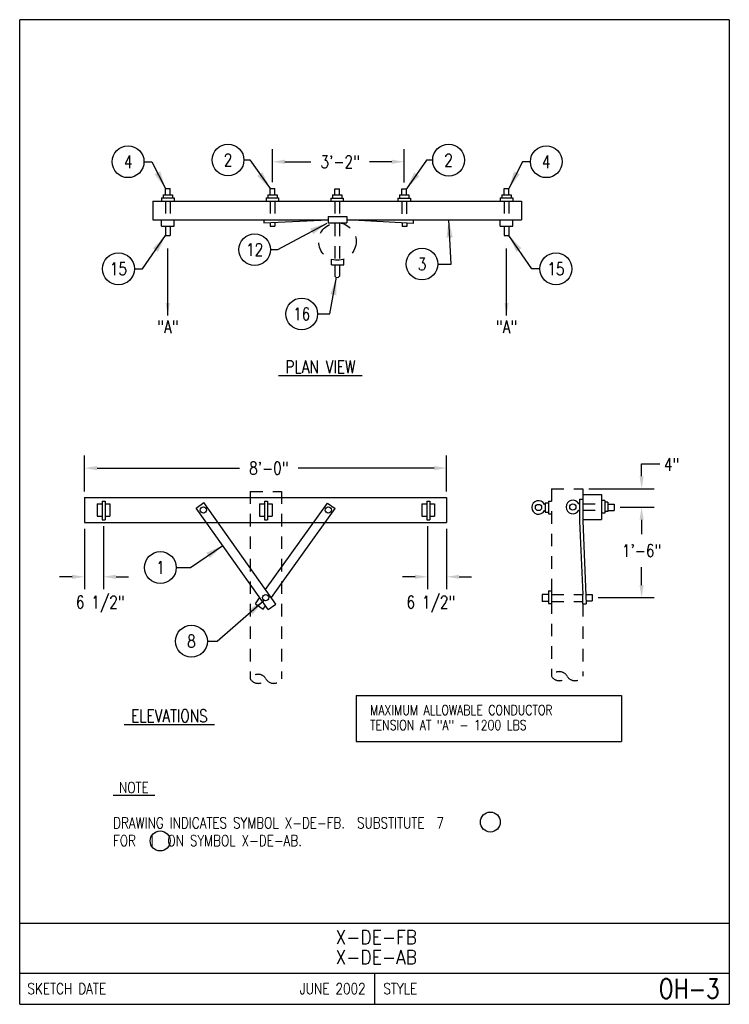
# Model space of a CAD drawing. Extents: x 0 to 7.1, y 0 to 9.85.
import ezdxf
from ezdxf.enums import TextEntityAlignment as Align

# ---------------------------------------------------------------- set-up
doc = ezdxf.new("R2010")
doc.units = 0
doc.header["$MEASUREMENT"] = 0
doc.linetypes.add('HIDDEN2', pattern=[0.1875, 0.125, -0.0625])
doc.layers.add('E-DETL', color=2, linetype='CONTINUOUS')
doc.layers.add('E-DETL-TEXT', color=3, linetype='CONTINUOUS')
doc.styles.add('ROMANS', font='ROMANS.SHX', dxfattribs={"width": 0.8})
doc.dimstyles.get("Standard").update_dxf_attribs({"dimtxt": 0.125, "dimasz": 0.18, "dimexe": 0.18, "dimexo": 0.0625, "dimgap": 0.09, "dimtad": 0, "dimtih": 1, "dimtoh": 1, "dimdec": 4, "dimzin": 0, "dimdsep": 46, "dimlunit": 4, "dimtxsty": 'ROMANS', "dimcen": 0.09, "dimclrd": 256, "dimclre": 256, "dimclrt": 256, "dimadec": 0, "dimazin": 0, "dimtfac": 1, "dimtdec": 4, "dimtofl": 0, "dimtmove": 0, "dimatfit": 3, "dimfxl": 0, "dimtolj": 1, "dimtzin": 0, "dimlwd": -1, "dimlwe": -1, "dimarcsym": 0})

msp = doc.modelspace()

# ---------------------------------------------------------------- linework, layer by layer
at = {"layer": 'E-DETL'}
for p, q in [((7.1036, 9.8484), (7.1036, 0)), ((7.1036, 9.8484), (0, 9.8484)), ((0, 0), (0, 9.8484)), ((3.3688, 3.09), (6.0258, 3.09)), ((3.3688, 3.09), (3.3688, 2.6275)), ((6.0258, 3.09), (6.0258, 2.6275)), ((3.3688, 2.6275), (6.0258, 2.6275)), ((0, 0.8125), (7.1036, 0.8125)), ((0, 0.3125), (7.1036, 0.3125)), ((3.5518, 0.3125), (3.5518, 0)), ((0, 0), (7.1036, 0))]:
    msp.add_line(p, q, dxfattribs=at)
at = {"layer": 'E-DETL', "color": 4}
for p, q in [((1.436, 8.0968), (1.436, 8.0656)), ((1.436, 8.0968), (1.5297, 8.0968)), ((1.4594, 8.1593), (1.5063, 8.1593)), ((1.4594, 8.0968), (1.4594, 8.1593)), ((1.5063, 8.0968), (1.5063, 8.1593)), ((1.5297, 8.0968), (1.5297, 8.0656)), ((2.4828, 8.0968), (2.4828, 8.0656)), ((2.4828, 8.0968), (2.5766, 8.0968)), ((2.5063, 8.1593), (2.5531, 8.1593)), ((2.5063, 8.0968), (2.5063, 8.1593)), ((2.5531, 8.0968), (2.5531, 8.1593)), ((2.5766, 8.0968), (2.5766, 8.0656)), ((3.1304, 8.0951), (3.1304, 8.0638)), ((3.1304, 8.0951), (3.2242, 8.0951)), ((3.1539, 8.1576), (3.2007, 8.1576)), ((3.1539, 8.0951), (3.1539, 8.1576)), ((3.2007, 8.0951), (3.2007, 8.1576)), ((3.2242, 8.0951), (3.2242, 8.0638)), ((3.8023, 8.0951), (3.8023, 8.0638)), ((3.8023, 8.0951), (3.8961, 8.0951)), ((3.8257, 8.1576), (3.8726, 8.1576)), ((3.8257, 8.0951), (3.8257, 8.1576)), ((3.8726, 8.0951), (3.8726, 8.1576)), ((3.8961, 8.0951), (3.8961, 8.0638)), ((4.8266, 8.0968), (4.8266, 8.0656)), ((4.8266, 8.0968), (4.9203, 8.0968)), ((4.85, 8.1593), (4.8969, 8.1593)), ((4.85, 8.0968), (4.85, 8.1593)), ((4.8969, 8.0968), (4.8969, 8.1593)), ((4.9203, 8.0968), (4.9203, 8.0656)), ((1.3344, 8.0343), (1.3344, 7.8468)), ((1.3344, 8.0343), (5.0219, 8.0343)), ((1.4203, 8.0656), (1.4203, 8.0343)), ((1.4203, 8.0656), (1.5453, 8.0656)), ((1.5453, 8.0656), (1.5453, 8.0343)), ((2.4672, 8.0656), (2.4672, 8.0343)), ((2.4672, 8.0656), (2.5922, 8.0656)), ((2.5922, 8.0656), (2.5922, 8.0343)), ((3.1148, 8.0638), (3.1148, 8.0343)), ((3.1148, 8.0638), (3.2398, 8.0638)), ((3.2398, 8.0638), (3.2398, 8.0343)), ((3.7867, 8.0638), (3.7867, 8.0326)), ((3.7867, 8.0638), (3.9117, 8.0638)), ((3.9117, 8.0638), (3.9117, 8.0326)), ((4.811, 8.0656), (4.811, 8.0343)), ((4.811, 8.0656), (4.936, 8.0656)), ((4.936, 8.0656), (4.936, 8.0343)), ((5.0219, 8.0343), (5.0219, 7.8468)), ((1.3344, 7.8468), (3.0864, 7.8468)), ((1.4203, 7.7843), (1.4203, 7.8468)), ((1.4203, 7.7843), (1.5453, 7.7843)), ((1.4594, 7.7843), (1.4594, 7.6906)), ((1.5063, 7.7843), (1.5063, 7.6906)), ((1.5453, 7.7843), (1.5453, 7.8468)), ((2.4438, 7.8156), (3.0864, 7.8468)), ((2.4438, 7.8468), (2.4438, 7.8156)), ((2.5063, 7.8186), (2.5063, 7.7843)), ((2.5063, 7.7843), (2.5531, 7.7843)), ((2.5531, 7.8209), (2.5531, 7.7843)), ((3.0864, 7.8784), (3.2739, 7.8784)), ((3.0864, 7.8784), (3.0864, 7.8159)), ((3.0864, 7.8159), (3.2739, 7.8159)), ((3.2739, 7.8784), (3.2739, 7.8159)), ((3.938, 7.8107), (3.2739, 7.8468)), ((3.2739, 7.8468), (5.0219, 7.8468)), ((3.8286, 7.816), (3.8286, 7.7795)), ((3.8755, 7.8138), (3.8755, 7.7795)), ((3.938, 7.8468), (3.938, 7.8107)), ((4.811, 7.7843), (4.811, 7.8468)), ((4.811, 7.7843), (4.936, 7.7843)), ((4.85, 7.7843), (4.85, 7.6906)), ((4.8969, 7.7843), (4.8969, 7.6906)), ((4.936, 7.7843), (4.936, 7.8468)), ((1.4594, 7.6906), (1.5063, 7.6906)), ((3.8755, 7.7795), (3.8286, 7.7795)), ((4.85, 7.6906), (4.8969, 7.6906)), ((3.1199, 7.3965), (3.1199, 7.4518)), ((3.1199, 7.3965), (3.2449, 7.3965)), ((3.1539, 7.3965), (3.1539, 7.2826)), ((3.2007, 7.3965), (3.2007, 7.2826)), ((3.2449, 7.3965), (3.2449, 7.4533)), ((0.6492, 5.0679), (0.6492, 4.8179)), ((0.6492, 5.0679), (4.2742, 5.0679)), ((0.8241, 5.0332), (0.8554, 5.0332)), ((0.8241, 5.0332), (0.8241, 4.8457)), ((0.8554, 5.0332), (0.8554, 4.8457)), ((2.4491, 5.0332), (2.4804, 5.0332)), ((2.4491, 5.0332), (2.4491, 4.8457)), ((2.4804, 5.0332), (2.4804, 4.8457)), ((4.0741, 5.0332), (4.1054, 5.0332)), ((4.0741, 5.0332), (4.0741, 4.8457)), ((4.1054, 5.0332), (4.1054, 4.8457)), ((4.2742, 5.0679), (4.2742, 4.8179)), ((5.2924, 5.0321), (5.2924, 4.9071)), ((5.2924, 5.0321), (5.3237, 5.0321)), ((5.6048, 5.0523), (5.6361, 5.0523)), ((5.6048, 5.0523), (5.6048, 4.8335)), ((5.6361, 5.0992), (5.8236, 5.0992)), ((5.6361, 5.0992), (5.6361, 4.8349)), ((5.8236, 5.0992), (5.8236, 4.8492)), ((5.8559, 5.0382), (5.8247, 5.0382)), ((5.8559, 5.0382), (5.8559, 4.9132)), ((0.7766, 5.0064), (0.8241, 5.0064)), ((0.7766, 5.0064), (0.7766, 4.8814)), ((0.8554, 5.0064), (0.9016, 5.0064)), ((0.9016, 5.0064), (0.9016, 4.8814)), ((1.7672, 4.964), (1.8437, 5.0184)), ((2.4888, 3.9488), (1.7672, 4.964)), ((2.5653, 4.0031), (1.8437, 5.0184)), ((2.4016, 5.0064), (2.4491, 5.0064)), ((2.4016, 5.0064), (2.4016, 4.8814)), ((2.4618, 4.1487), (3.081, 5.0131)), ((2.4804, 5.0064), (2.5266, 5.0064)), ((2.5193, 4.0678), (3.1573, 4.9585)), ((2.5266, 5.0064), (2.5266, 4.8814)), ((3.081, 5.0131), (3.1573, 4.9585)), ((4.0266, 5.0064), (4.0741, 5.0064)), ((4.0266, 5.0064), (4.0266, 4.8814)), ((4.1054, 5.0064), (4.1516, 5.0064)), ((4.1516, 5.0064), (4.1516, 4.8814)), ((5.2538, 5.0009), (5.2612, 5.0009)), ((5.2538, 4.9384), (5.2612, 4.9384)), ((5.2612, 5.0159), (5.2924, 5.0159)), ((5.2612, 5.0159), (5.2612, 4.9234)), ((5.5974, 5.0054), (5.6048, 5.0054)), ((5.5974, 4.9429), (5.6048, 4.9429)), ((5.8872, 5.0226), (5.8559, 5.0226)), ((5.8872, 4.9289), (5.8559, 4.9289)), ((5.8872, 5.0226), (5.8872, 4.9289)), ((5.8872, 5.0021), (5.9497, 5.0021)), ((5.8872, 4.9408), (5.9497, 4.9408)), ((5.9497, 5.0021), (5.9497, 4.9408)), ((0.7766, 4.8814), (0.8241, 4.8814)), ((0.8241, 4.8457), (0.8554, 4.8457)), ((0.8554, 4.8814), (0.9016, 4.8814)), ((2.4016, 4.8814), (2.4491, 4.8814)), ((2.4491, 4.8457), (2.4804, 4.8457)), ((2.4804, 4.8814), (2.5266, 4.8814)), ((4.0266, 4.8814), (4.0741, 4.8814)), ((4.0741, 4.8457), (4.1054, 4.8457)), ((4.1054, 4.8814), (4.1516, 4.8814)), ((5.2612, 4.9234), (5.2924, 4.9234)), ((5.2924, 4.9071), (5.3237, 4.9071)), ((5.6048, 4.8335), (5.6361, 4.0992)), ((5.6361, 4.8492), (5.8236, 4.8492)), ((5.6361, 4.8349), (5.6714, 4.0054)), ((5.8559, 4.9132), (5.8247, 4.9132)), ((0.6492, 4.8179), (4.2742, 4.8179)), ((2.3595, 4.0058), (2.3955, 4.056)), ((2.3955, 4.056), (2.4041, 4.068)), ((5.2299, 4.0992), (5.2299, 4.0286)), ((5.2924, 4.0992), (5.2299, 4.0992)), ((5.2924, 4.1353), (5.3237, 4.1353)), ((5.2924, 4.1353), (5.2924, 4.0103)), ((5.3237, 4.1353), (5.3237, 4.0103)), ((5.6361, 4.0054), (5.6361, 4.0992)), ((5.6674, 4.0992), (5.7298, 4.0992)), ((5.7298, 4.0992), (5.7298, 4.0367)), ((2.3595, 4.0058), (2.4357, 3.9512)), ((2.4357, 3.9512), (2.4615, 3.9872)), ((2.4888, 3.9488), (2.5653, 4.0031)), ((5.2929, 4.0286), (5.2304, 4.0286)), ((5.2924, 4.0103), (5.3237, 4.0103)), ((5.6361, 4.0054), (5.6714, 4.0054)), ((5.67, 4.0367), (5.7298, 4.0367))]:
    msp.add_line(p, q, dxfattribs=at)
at = {"layer": 'E-DETL', "color": 4, "linetype": 'HIDDEN2'}
for p, q in [((1.4594, 8.0343), (1.4594, 7.8468)), ((1.5063, 8.0343), (1.5063, 7.8468)), ((2.5063, 8.0343), (2.5063, 7.8468)), ((2.5531, 8.0343), (2.5531, 7.8468)), ((3.1539, 8.0343), (3.1539, 7.3965)), ((3.2007, 8.0343), (3.2007, 7.3965)), ((3.8257, 8.0326), (3.8257, 7.8468)), ((3.8726, 8.0326), (3.8726, 7.8468)), ((4.85, 8.0343), (4.85, 7.8468)), ((4.8969, 8.0343), (4.8969, 7.8468)), ((5.6361, 5.0054), (5.8236, 5.0054)), ((5.6361, 4.9429), (5.8236, 4.9429)), ((5.3237, 4.0992), (5.6361, 4.0992)), ((5.3237, 4.0286), (5.6361, 4.0286))]:
    msp.add_line(p, q, dxfattribs=at)
at = {"layer": 'E-DETL', "linetype": 'HIDDEN2'}
for p, q in [((2.3086, 5.1304), (2.3086, 3.2554)), ((2.3086, 5.1304), (2.621, 5.1304)), ((2.621, 5.1304), (2.621, 3.2554)), ((5.3237, 5.1571), (5.3237, 3.2821)), ((5.3237, 5.1571), (5.6361, 5.1571)), ((5.6361, 5.1571), (5.6361, 5.0992)), ((5.6361, 4.0054), (5.6361, 3.2821))]:
    msp.add_line(p, q, dxfattribs=at)
msp.add_circle((3.1803, 7.6293), 0.1875, dxfattribs=at)
at = {"layer": 'E-DETL', "color": 4}
for centre in [(1.8391, 4.9439), (3.0891, 4.9439), (5.1937, 4.9696), (5.5374, 4.9742), (2.4617, 4.0679)]:
    msp.add_circle(centre, 0.0312, dxfattribs=at)
for centre, radius, start, end in [((3.1773, 7.3008), 0.0297, 217.82866, 322.17075), ((5.1937, 4.9696), 0.0677, 27.4811, 332.51767), ((5.5374, 4.9742), 0.0677, 27.4811, 332.51767)]:
    msp.add_arc(centre, radius, start, end, dxfattribs=at)
at = {"layer": 'E-DETL', "linetype": 'HIDDEN2'}
for centre, start, end in [((2.3867, 3.2103), 30, 150), ((2.3867, 3.3005), 210, 330), ((2.5429, 3.3005), 210, 330), ((5.4018, 3.237), 30, 150), ((5.4018, 3.3272), 210, 330), ((5.558, 3.3272), 210, 330)]:
    msp.add_arc(centre, 0.0902, start, end, dxfattribs=at)
at = {"layer": 'E-DETL-TEXT'}
for p, q in [((2.5297, 8.2218), (2.5297, 8.5523)), ((3.8492, 8.2201), (3.8492, 8.5523)), ((1.2444, 8.4273), (1.323, 8.4273)), ((1.323, 8.4273), (1.4594, 8.1593)), ((2.2448, 8.445), (2.3051, 8.445)), ((2.3051, 8.445), (2.5063, 8.1593)), ((2.6547, 8.4273), (2.9156, 8.4273)), ((3.7242, 8.4273), (3.5004, 8.4273)), ((4.0738, 8.4432), (3.8726, 8.1576)), ((4.1341, 8.4432), (4.0738, 8.4432)), ((5.0333, 8.4273), (4.8969, 8.1593)), ((5.1119, 8.4273), (5.0333, 8.4273)), ((2.5829, 7.5483), (3.0787, 7.8145)), ((4.3182, 7.4044), (4.2948, 7.8468)), ((1.2301, 7.3563), (1.4594, 7.6906)), ((5.1262, 7.3563), (4.8969, 7.6906)), ((2.511, 7.5483), (2.5829, 7.5483)), ((4.1864, 7.4044), (4.3182, 7.4044)), ((1.1479, 7.3563), (1.2301, 7.3563)), ((5.2084, 7.3563), (5.1262, 7.3563)), ((3.1063, 6.9054), (3.1711, 7.2718)), ((1.4832, 7.0901), (1.4832, 7.0901)), ((2.9822, 6.9054), (3.1063, 6.9054)), ((0.6492, 5.1304), (0.6492, 5.488)), ((4.2742, 5.1304), (4.2742, 5.488)), ((0.7742, 5.363), (2.202, 5.363)), ((4.1492, 5.363), (2.7867, 5.363)), ((6.2257, 5.2821), (6.2257, 5.4071)), ((6.2257, 5.4071), (6.4088, 5.4071)), ((5.6986, 5.1571), (6.3507, 5.1571)), ((6.0122, 4.9715), (6.3507, 4.9715)), ((6.0122, 4.9715), (6.3507, 4.9715)), ((6.2257, 4.8465), (6.2257, 4.702)), ((6.2257, 4.8465), (6.2257, 4.7215)), ((0.6492, 4.7554), (0.6492, 4.151)), ((0.8398, 4.7832), (0.8398, 4.151)), ((4.0836, 4.7832), (4.0836, 4.151)), ((4.2742, 4.7554), (4.2742, 4.151)), ((1.709, 4.3687), (2.033, 4.5901)), ((1.5677, 4.3687), (1.709, 4.3687)), ((6.2257, 4.1929), (6.2257, 4.3732)), ((0.5242, 4.276), (0.3992, 4.276)), ((0.9648, 4.276), (1.0899, 4.276)), ((3.9586, 4.276), (3.8334, 4.276)), ((4.3992, 4.276), (4.5242, 4.276)), ((1.9781, 3.6317), (2.4457, 4.041)), ((5.7923, 4.0679), (6.3507, 4.0679)), ((1.8785, 3.6317), (1.9781, 3.6317))]:
    msp.add_line(p, q, dxfattribs=at)
for centre, radius in [((1.0854, 8.4273), 0.159), ((2.0858, 8.445), 0.159), ((4.2931, 8.4432), 0.159), ((5.2709, 8.4273), 0.159), ((2.352, 7.5483), 0.159), ((0.9889, 7.3563), 0.159), ((4.0274, 7.4044), 0.159), ((5.3674, 7.3563), 0.159), ((2.8232, 6.9054), 0.159), ((1.4087, 4.3687), 0.159), ((1.7195, 3.6317), 0.159), ((4.7114, 1.8233), 0.1), ((1.4062, 1.6336), 0.1)]:
    msp.add_circle(centre, radius, dxfattribs=at)
for points in [[(2.6547, 8.4482), (2.6547, 8.4065), (2.5297, 8.4273)], [(3.7242, 8.4482), (3.7242, 8.4065), (3.8492, 8.4273)], [(1.3511, 8.3031), (1.4594, 8.1593), (1.4068, 8.3315)], [(2.3786, 8.2863), (2.5063, 8.1593), (2.4297, 8.3223)], [(4.0003, 8.2845), (3.8726, 8.1576), (3.9492, 8.3205)], [(5.0052, 8.3031), (4.8969, 8.1593), (4.9495, 8.3315)], [(2.9078, 7.7582), (3.0787, 7.8145), (2.9373, 7.7031)], [(4.2729, 7.6682), (4.2948, 7.8468), (4.3353, 7.6715)], [(1.3849, 7.5267), (1.4594, 7.6906), (1.3334, 7.5621)], [(4.9714, 7.5267), (4.8969, 7.6906), (5.0229, 7.5621)], [(3.1094, 7.1027), (3.1711, 7.2718), (3.171, 7.0918)], [(0.7742, 5.3838), (0.7742, 5.3422), (0.6492, 5.363)], [(4.1492, 5.3838), (4.1492, 5.3422), (4.2742, 5.363)], [(6.2048, 5.2821), (6.2465, 5.2821), (6.2257, 5.1571)], [(6.2048, 4.8465), (6.2465, 4.8465), (6.2257, 4.9715)], [(6.2048, 4.8465), (6.2465, 4.8465), (6.2257, 4.9715)], [(1.869, 4.5159), (2.033, 4.5901), (1.9043, 4.4643)], [(0.5242, 4.2968), (0.5242, 4.2552), (0.6492, 4.276)], [(0.9648, 4.2968), (0.9648, 4.2552), (0.8398, 4.276)], [(3.9586, 4.2968), (3.9586, 4.2552), (4.0836, 4.276)], [(4.3992, 4.2968), (4.3992, 4.2552), (4.2742, 4.276)], [(6.2048, 4.1929), (6.2465, 4.1929), (6.2257, 4.0679)], [(2.2918, 3.9478), (2.4457, 4.041), (2.3329, 3.9008)]]:
    msp.add_solid(points, dxfattribs=at)

# ---------------------------------------------------------------- texts
at = {"layer": 'E-DETL-TEXT', "style": 'ROMANS', "width": 0.8}
for s, p in [('4', (1.0854, 8.4273)), ('2', (2.0858, 8.445)), ('2', (4.2931, 8.4432)), ('4', (5.2709, 8.4273)), ('12', (2.352, 7.5483)), ('3', (4.0274, 7.4044)), ('15', (0.9889, 7.3563)), ('15', (5.3674, 7.3563)), ('16', (2.8232, 6.9054)), ('1', (1.4087, 4.3687)), ('8', (1.7195, 3.6317))]:
    msp.add_text(s, height=0.125, dxfattribs=at).set_placement(p, align=Align.MIDDLE)
for p in [(1.4828, 6.8389), (4.8735, 6.8389)]:
    msp.add_text('"A"', height=0.125, dxfattribs=at).set_placement(p, align=Align.TOP_CENTER)
for s, height, p in [('%%U PLAN VIEW ', 0.125, (2.5921, 6.3141)), ('MAXIMUM ALLOWABLE CONDUCTOR', 0.1, (3.508, 2.8928)), ('%%U ELEVATIONS ', 0.125, (1.0467, 2.8221)), ('TENSION AT "A" - 1200 LBS', 0.1, (3.508, 2.7428)), ('%%U NOTE ', 0.10938, (0.9355, 2.114)), ('DRAWING INDICATES SYMBOL X-DE-FB.  SUBSTITUTE  7', 0.109375, (0.9355, 1.7598)), ('FOR  1  ON SYMBOL X-DE-AB.', 0.109375, (0.9355, 1.5827))]:
    msp.add_text(s, height=height, dxfattribs=at).set_placement(p)
at = {"layer": 'E-DETL-TEXT', "style": 'ROMANS', "width": 0.9}
for s, p in [('X-DE-FB', (3.5688, 0.6031)), ('X-DE-AB', (3.5688, 0.4031))]:
    msp.add_text(s, height=0.14, dxfattribs=at).set_placement(p, align=Align.CENTER)
at = {"layer": 'E-DETL-TEXT', "style": 'ROMANS', "width": 0.8}
for s, p in [('SKETCH DATE', (0.0773, 0.1563)), ('STYLE', (3.6406, 0.1563))]:
    msp.add_text(s, height=0.11, dxfattribs=at).set_placement(p, align=Align.MIDDLE_LEFT)
for s, height, p in [('JUNE 2002', 0.11, (3.463, 0.1563)), ('OH-3', 0.19685, (7.0055, 0.1563))]:
    msp.add_text(s, height=height, dxfattribs=at).set_placement(p, align=Align.MIDDLE_RIGHT)
at = {"layer": 'E-DETL-TEXT', "char_height": 0.125, "attachment_point": 5, "style": 'ROMANS'}
for s, insert in [('\\A1;3\'-2"', (3.208, 8.4273)), ('\\A1;8\'-0"', (2.4943, 5.363)), ('\\A1;4"', (6.5251, 5.3987)), ('\\A1;1\'-6"', (6.2257, 4.5376)), ('\\A1;6 1/2"', (0.8068, 4.0022)), ('\\A1;6 1/2"', (4.1165, 4.0022))]:
    msp.add_mtext(s, dxfattribs=dict(at, insert=insert))

# ---------------------------------------------------------------- leaders
at = {"layer": 'E-DETL-TEXT'}
for points in [[(1.4828, 6.8894), (1.4828, 7.5589)], [(4.8735, 6.8894), (4.8735, 7.5589)]]:
    msp.add_leader(points, dimstyle='Standard', override={"dimasz": 0.125, "dimexe": 0.125, "dimdec": 6, "dimtdec": 6}, dxfattribs=at)

doc.saveas('drawing.dxf')
